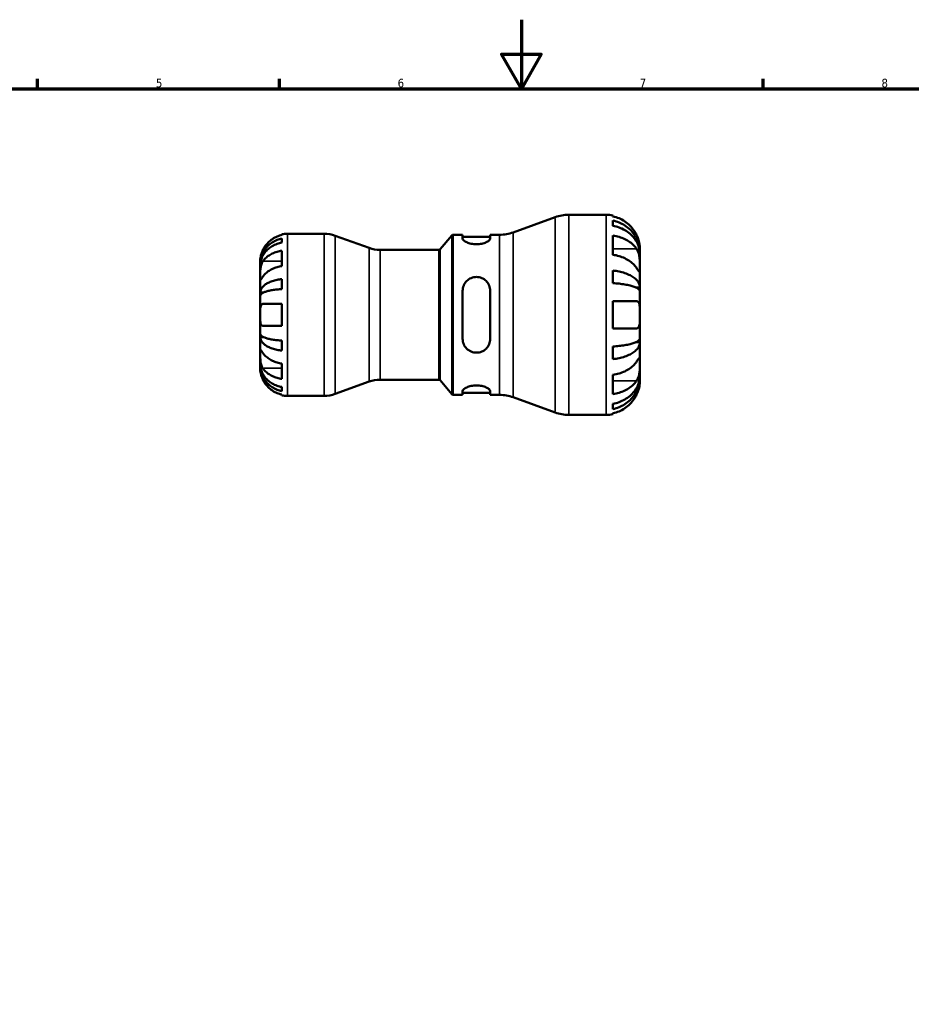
# Model space of a CAD drawing. Header units: millimetres. Extents: x 0 to 905, y 0 to 594.
# Tile 5 of 7: x 275 to 533, y 309 to 594. Entities that reach past the tile are written whole.
import ezdxf

# ---------------------------------------------------------------- set-up
doc = ezdxf.new("R2010")
doc.units = ezdxf.units.MM
for name, color, linetype, lineweight in [('Border (ISO)', 7, 'Continuous', 70), ('Visible (ISO)', 7, 'Continuous', 50), ('Visible Narrow (ISO)', 7, 'Continuous', 35)]:
    doc.layers.add(name, color=color, linetype=linetype, lineweight=lineweight)
doc.styles.add('Note Text (ISO)', font='tahoma.ttf')

# ---------------------------------------------------------------- blocks, each defined once
blk = doc.blocks.new('Borders Default Border')
at = {"layer": 'Border (ISO)'}
for p, q in [((280.33, 574), (280.33, 576.9)), ((350.42, 574), (350.42, 576.9)), ((490.58, 574), (490.58, 576.9))]:
    blk.add_line(p, q, dxfattribs=at)
at = {"layer": 'Border (ISO)', "flags": 128}
for points in [[(420.5, 594), (420.5, 574), (414.73, 584), (426.27, 584), (420.5, 574)], [(20, 20), (20, 574), (821, 574), (821, 20), (20, 20)]]:
    blk.add_lwpolyline(points, dxfattribs=at)
at = {"layer": 'Border (ISO)', "color": 232, "true_color": 0xca0064, "char_height": 2.5, "attachment_point": 7, "style": 'Note Text (ISO)'}
for s, insert in [('5', (314.64, 574.35)), ('6', (384.66, 574.35)), ('7', (454.77, 574.4)), ('8', (524.81, 574.34))]:
    blk.add_mtext(s, dxfattribs=dict(at, insert=insert))

msp = doc.modelspace()

# ---------------------------------------------------------------- linework, layer by layer
at = {"layer": 'Visible (ISO)'}
for p, q in [((418.15, 532.388), (430.241, 536.789)), ((434.209, 537.488), (445.043, 537.488)), ((447.003, 537.29), (447.003, 537.022)), ((447.003, 535.793), (447.003, 534.276)), ((351.143, 531.616), (351.143, 531.829)), ((352.718, 531.988), (363.346, 531.988)), ((376.359, 527.855), (366.561, 531.421)), ((396.993, 527.467), (400.386, 531.51)), ((400.769, 531.688), (403.476, 531.688)), ((403.476, 531.688), (403.476, 530.62)), ((403.476, 531.108), (411.476, 531.108)), ((411.476, 531.688), (414.183, 531.688)), ((411.476, 530.62), (411.476, 531.688)), ((447.003, 531.437), (447.003, 525.893)), ((351.143, 529.399), (351.143, 530.607)), ((351.143, 522.614), (351.143, 527.069)), ((379.574, 527.288), (396.61, 527.288)), ((454.843, 526.462), (454.827, 526.462)), ((454.843, 526.462), (454.843, 527.688)), ((454.843, 525.972), (454.843, 526.462)), ((454.843, 522.065), (454.843, 525.972)), ((344.843, 523.108), (344.843, 524.113)), ((344.843, 522.725), (344.843, 523.108)), ((344.843, 523.108), (344.856, 523.108)), ((344.843, 519.537), (344.843, 522.725)), ((344.843, 514.927), (344.843, 519.537)), ((447.003, 521.315), (447.003, 517.654)), ((454.843, 516.423), (454.843, 522.065)), ((351.143, 515.942), (351.143, 518.858)), ((454.843, 516.423), (453.642, 516.423)), ((454.843, 515.24), (454.843, 516.423)), ((344.843, 514.003), (344.843, 514.927)), ((344.843, 514.927), (345.752, 514.927)), ((344.843, 508.488), (344.843, 514.003)), ((403.476, 515.448), (403.476, 501.528)), ((411.476, 501.528), (411.476, 515.448)), ((454.843, 508.488), (454.843, 515.24)), ((351.143, 505.338), (351.143, 511.638)), ((447.003, 512.408), (447.003, 504.568)), ((344.843, 502.974), (344.843, 508.488)), ((454.843, 501.736), (454.843, 508.488)), ((344.843, 502.05), (344.843, 502.974)), ((344.843, 497.44), (344.843, 502.05)), ((344.843, 502.05), (345.752, 502.05)), ((351.143, 498.119), (351.143, 501.034)), ((447.003, 499.323), (447.003, 495.662)), ((454.843, 500.553), (453.642, 500.553)), ((454.843, 500.553), (454.843, 501.736)), ((454.843, 494.912), (454.843, 500.553)), ((344.843, 494.251), (344.843, 497.44)), ((344.843, 493.869), (344.843, 494.251)), ((344.843, 492.863), (344.843, 493.869)), ((344.843, 493.869), (344.856, 493.869)), ((351.143, 489.907), (351.143, 494.362)), ((454.843, 491.004), (454.843, 494.912)), ((447.003, 491.083), (447.003, 485.54)), ((454.843, 490.515), (454.843, 491.004)), ((376.359, 489.121), (366.561, 485.555)), ((379.574, 489.688), (396.61, 489.688)), ((396.993, 489.51), (400.386, 485.467)), ((454.843, 490.515), (454.827, 490.515)), ((454.843, 489.288), (454.843, 490.515)), ((351.143, 486.369), (351.143, 487.577)), ((351.143, 485.147), (351.143, 485.361)), ((352.718, 484.988), (363.346, 484.988)), ((400.769, 485.288), (403.476, 485.288)), ((403.476, 486.357), (403.476, 485.288)), ((403.476, 485.868), (411.476, 485.868)), ((411.476, 485.288), (411.476, 486.357)), ((411.476, 485.288), (414.183, 485.288)), ((418.15, 484.589), (430.241, 480.188)), ((447.003, 482.7), (447.003, 481.183)), ((434.209, 479.488), (445.043, 479.488)), ((447.003, 479.954), (447.003, 479.686))]:
    msp.add_line(p, q, dxfattribs=at)
for centre, radius, start, end in [((434.209, 525.888), 11.6, 90, 110), ((445.043, 527.688), 9.8, 78.46304, 90), ((352.718, 524.113), 7.875, 90, 101.53696), ((363.346, 522.588), 9.4, 70, 90), ((400.769, 531.188), 0.5, 90, 140), ((414.183, 543.288), 11.6, 270, 290), ((379.574, 536.688), 9.4, 250, 270), ((396.61, 527.788), 0.5, 270, 320), ((379.574, 480.288), 9.4, 90, 110), ((396.61, 489.188), 0.5, 40, 90), ((352.718, 492.863), 7.875, 258.46304, 270), ((363.346, 494.388), 9.4, 270, 290), ((400.769, 485.788), 0.5, 220, 270), ((414.183, 473.688), 11.6, 70, 90), ((434.209, 491.088), 11.6, 250, 270), ((445.043, 489.288), 9.8, 270, 281.53696)]:
    msp.add_arc(centre, radius, start, end, dxfattribs=at)
for points, knots in [([(453.874, 531.608), (453.678, 532.022), (453.443, 532.44), (452.811, 533.393), (452.384, 533.909), (451.527, 534.771), (451.019, 535.197), (449.924, 535.934), (449.337, 536.243), (448.238, 536.7), (447.628, 536.893), (447.003, 537.022)], [4.8468971, 4.8468971, 4.8468971, 4.8468971, 4.97841434, 4.97841434, 5.16151344, 5.16151344, 5.34307372, 5.34307372, 5.52463401, 5.52463401, 5.70011552, 5.70011552, 5.70011552, 5.70011552]), ([(447.003, 535.793), (447.632, 535.668), (448.246, 535.481), (449.348, 535.038), (449.936, 534.74), (451.032, 534.03), (451.541, 533.618), (452.396, 532.788), (452.822, 532.294), (453.555, 531.229), (453.863, 530.658), (454.327, 529.572), (454.526, 528.955), (454.784, 527.694), (454.843, 527.051), (454.843, 526.462)], [0.1859228, 0.1859228, 0.1859228, 0.1859228, 0.3624559, 0.3624559, 0.5439129, 0.5439129, 0.7253699, 0.7253699, 0.9072372, 0.9072372, 1.0891046, 1.0891046, 1.2716636, 1.2716636, 1.4542226, 1.4542226, 1.4542226, 1.4542226]), ([(454.843, 525.972), (454.843, 526.496), (454.784, 527.069), (454.526, 528.191), (454.327, 528.74), (453.863, 529.707), (453.555, 530.214), (452.822, 531.162), (452.396, 531.602), (451.541, 532.341), (451.032, 532.707), (449.936, 533.339), (449.348, 533.605), (448.246, 533.999), (447.632, 534.166), (447.003, 534.276)], [4.371918, 4.371918, 4.371918, 4.371918, 4.554477, 4.554477, 4.737036, 4.737036, 4.9189033, 4.9189033, 5.1007707, 5.1007707, 5.2822277, 5.2822277, 5.4636847, 5.4636847, 5.6402177, 5.6402177, 5.6402177, 5.6402177]), ([(351.143, 531.616), (350.641, 531.512), (350.151, 531.357), (349.268, 530.989), (348.797, 530.741), (347.916, 530.149), (347.508, 529.806), (346.819, 529.114), (346.476, 528.7), (345.968, 527.933), (345.779, 527.596), (345.621, 527.263)], [0.14941001, 0.14941001, 0.14941001, 0.14941001, 0.29044502, 0.29044502, 0.43634177, 0.43634177, 0.58223851, 0.58223851, 0.72934673, 0.72934673, 0.83526259, 0.83526259, 0.83526259, 0.83526259]), ([(447.003, 531.437), (447.628, 531.346), (448.238, 531.209), (449.337, 530.886), (449.924, 530.667), (451.019, 530.146), (451.527, 529.845), (452.384, 529.235), (452.811, 528.871), (453.443, 528.197), (453.678, 527.901), (453.874, 527.608)], [0.18593259, 0.18593259, 0.18593259, 0.18593259, 0.3614141, 0.3614141, 0.54297439, 0.54297439, 0.72453468, 0.72453468, 0.90763378, 0.90763378, 1.03915102, 1.03915102, 1.03915102, 1.03915102]), ([(454.843, 527.688), (454.843, 527.688), (454.844, 527.716), (454.842, 527.83), (454.841, 527.92), (454.824, 528.249), (454.8, 528.549), (454.695, 529.182), (454.633, 529.478), (454.487, 530.023), (454.414, 530.26), (454.244, 530.745), (454.148, 530.991), (453.989, 531.361), (453.932, 531.485), (453.874, 531.608)], [-2.70879316, -2.70879316, -2.70879316, -2.70879316, -2.62794754, -2.62794754, -2.54169351, -2.54169351, -2.38833444, -2.38833444, -2.27838423, -2.27838423, -2.19875847, -2.19875847, -2.11857769, -2.11857769, -2.07769816, -2.07769816, -2.07769816, -2.07769816]), ([(344.843, 523.108), (344.843, 523.581), (344.891, 524.098), (345.099, 525.111), (345.258, 525.607), (345.631, 526.481), (345.879, 526.939), (346.468, 527.795), (346.81, 528.192), (347.498, 528.859), (347.907, 529.19), (348.787, 529.761), (349.259, 530.001), (350.145, 530.356), (350.638, 530.507), (351.143, 530.607)], [3.5133937, 3.5133937, 3.5133937, 3.5133937, 3.6601181, 3.6601181, 3.8068425, 3.8068425, 3.9529976, 3.9529976, 4.0991526, 4.0991526, 4.2449679, 4.2449679, 4.3907831, 4.3907831, 4.5326305, 4.5326305, 4.5326305, 4.5326305]), ([(351.143, 529.399), (350.638, 529.31), (350.145, 529.176), (349.259, 528.86), (348.787, 528.646), (347.907, 528.138), (347.498, 527.844), (346.81, 527.25), (346.468, 526.896), (345.879, 526.135), (345.631, 525.727), (345.258, 524.949), (345.099, 524.508), (344.891, 523.607), (344.843, 523.146), (344.843, 522.725)], [0.1494024, 0.1494024, 0.1494024, 0.1494024, 0.2912498, 0.2912498, 0.4370651, 0.4370651, 0.5828803, 0.5828803, 0.7290354, 0.7290354, 0.8751905, 0.8751905, 1.0219149, 1.0219149, 1.1686392, 1.1686392, 1.1686392, 1.1686392]), ([(411.476, 530.62), (411.476, 530.457), (411.37, 530.264), (410.947, 529.87), (410.631, 529.67), (409.917, 529.346), (409.48, 529.197), (408.512, 528.991), (407.98, 528.936), (406.972, 528.936), (406.44, 528.991), (405.471, 529.197), (405.034, 529.346), (404.321, 529.67), (404.004, 529.87), (403.581, 530.264), (403.476, 530.457), (403.476, 530.62)], [0.6113161, 0.6113161, 0.6113161, 0.6113161, 0.7738, 0.7738, 0.936284, 0.936284, 1.0875182, 1.0875182, 1.2387523, 1.2387523, 1.3899865, 1.3899865, 1.5412207, 1.5412207, 1.7037047, 1.7037047, 1.8661886, 1.8661886, 1.8661886, 1.8661886]), ([(345.621, 527.263), (345.507, 527.023), (345.404, 526.778), (345.214, 526.266), (345.131, 526.003), (344.997, 525.489), (344.949, 525.244), (344.872, 524.742), (344.856, 524.513), (344.842, 524.196), (344.843, 524.113), (344.843, 524.113)], [-0.50777161, -0.50777161, -0.50777161, -0.50777161, -0.42786808, -0.42786808, -0.34024252, -0.34024252, -0.24759219, -0.24759219, -0.12500149, -0.12500149, 0, 0, 0, 0]), ([(345.621, 523.992), (345.777, 524.224), (345.963, 524.459), (346.466, 524.997), (346.806, 525.289), (347.493, 525.781), (347.902, 526.025), (348.784, 526.446), (349.257, 526.623), (350.144, 526.885), (350.638, 526.995), (351.143, 527.069)], [3.89240184, 3.89240184, 3.89240184, 3.89240184, 3.99678632, 3.99678632, 4.14339205, 4.14339205, 4.28980063, 4.28980063, 4.43620921, 4.43620921, 4.57823442, 4.57823442, 4.57823442, 4.57823442]), ([(453.874, 522.065), (453.678, 522.357), (453.443, 522.653), (452.811, 523.327), (452.384, 523.691), (451.527, 524.301), (451.019, 524.603), (449.924, 525.123), (449.337, 525.342), (448.238, 525.665), (447.628, 525.802), (447.003, 525.893)], [4.8468971, 4.8468971, 4.8468971, 4.8468971, 4.97841434, 4.97841434, 5.16151344, 5.16151344, 5.34307372, 5.34307372, 5.52463401, 5.52463401, 5.70011552, 5.70011552, 5.70011552, 5.70011552]), ([(453.874, 527.608), (453.947, 527.5), (454.016, 527.384), (454.186, 527.064), (454.281, 526.851), (454.448, 526.386), (454.521, 526.137), (454.663, 525.517), (454.72, 525.144), (454.81, 524.279), (454.829, 523.797), (454.845, 522.866), (454.843, 522.431), (454.843, 522.065)], [-0.63177989, -0.63177989, -0.63177989, -0.63177989, -0.58081752, -0.58081752, -0.49971087, -0.49971087, -0.41654936, -0.41654936, -0.30231494, -0.30231494, -0.15541021, -0.15541021, 0, 0, 0, 0]), ([(344.843, 519.537), (344.843, 519.692), (344.843, 519.864), (344.845, 520.246), (344.846, 520.457), (344.858, 520.997), (344.873, 521.332), (344.938, 521.988), (344.986, 522.301), (345.103, 522.812), (345.161, 523.013), (345.296, 523.386), (345.372, 523.558), (345.508, 523.813), (345.563, 523.905), (345.621, 523.992)], [0, 0, 0, 0, 0.06608139, 0.06608139, 0.13667451, 0.13667451, 0.23873403, 0.23873403, 0.33457773, 0.33457773, 0.40157847, 0.40157847, 0.46685307, 0.46685307, 0.50745344, 0.50745344, 0.50745344, 0.50745344]), ([(351.143, 522.614), (350.641, 522.541), (350.151, 522.431), (349.268, 522.172), (348.797, 521.996), (347.916, 521.577), (347.508, 521.335), (346.819, 520.845), (346.476, 520.552), (345.968, 520.01), (345.779, 519.772), (345.621, 519.537)], [0.14941001, 0.14941001, 0.14941001, 0.14941001, 0.29044502, 0.29044502, 0.43634177, 0.43634177, 0.58223851, 0.58223851, 0.72934673, 0.72934673, 0.83526259, 0.83526259, 0.83526259, 0.83526259]), ([(345.621, 519.537), (345.563, 519.451), (345.508, 519.368), (345.372, 519.167), (345.296, 519.056), (345.161, 518.865), (345.103, 518.786), (344.988, 518.648), (344.942, 518.609), (344.87, 518.622), (344.855, 518.702), (344.842, 519.009), (344.843, 519.242), (344.843, 519.537)], [-0.50766593, -0.50766593, -0.50766593, -0.50766593, -0.46718991, -0.46718991, -0.40200215, -0.40200215, -0.33506637, -0.33506637, -0.24300458, -0.24300458, -0.12488859, -0.12488859, 0, 0, 0, 0]), ([(403.476, 515.448), (403.476, 515.965), (403.581, 516.51), (404.004, 517.507), (404.321, 517.96), (405.034, 518.653), (405.471, 518.949), (406.44, 519.347), (406.972, 519.448), (407.476, 519.448), (407.98, 519.448), (408.512, 519.347), (409.48, 518.949), (409.917, 518.653), (410.631, 517.96), (410.947, 517.507), (411.37, 516.51), (411.476, 515.965), (411.476, 515.448)], [-0.6274363, -0.6274363, -0.6274363, -0.6274363, -0.4649523, -0.4649523, -0.3024684, -0.3024684, -0.1512342, -0.1512342, 0, 0, 0, 0.1512342, 0.1512342, 0.3024684, 0.3024684, 0.4649523, 0.4649523, 0.6274363, 0.6274363, 0.6274363, 0.6274363]), ([(447.003, 521.315), (447.632, 521.249), (448.246, 521.151), (449.348, 520.919), (449.936, 520.763), (451.032, 520.39), (451.541, 520.174), (452.396, 519.739), (452.822, 519.48), (453.555, 518.922), (453.863, 518.623), (454.327, 518.053), (454.526, 517.73), (454.784, 517.069), (454.843, 516.732), (454.843, 516.423)], [0.1859228, 0.1859228, 0.1859228, 0.1859228, 0.3624559, 0.3624559, 0.5439129, 0.5439129, 0.7253699, 0.7253699, 0.9072372, 0.9072372, 1.0891046, 1.0891046, 1.2716636, 1.2716636, 1.4542226, 1.4542226, 1.4542226, 1.4542226]), ([(454.843, 522.065), (454.843, 521.871), (454.844, 521.699), (454.842, 521.391), (454.84, 521.26), (454.825, 521.013), (454.806, 520.932), (454.726, 520.906), (454.667, 520.953), (454.522, 521.127), (454.449, 521.225), (454.282, 521.462), (454.188, 521.6), (454.017, 521.851), (453.947, 521.955), (453.874, 522.065)], [0, 0, 0, 0, 0.08195838, 0.08195838, 0.16951153, 0.16951153, 0.29646902, 0.29646902, 0.41562132, 0.41562132, 0.49892463, 0.49892463, 0.58011027, 0.58011027, 0.63155109, 0.63155109, 0.63155109, 0.63155109]), ([(344.843, 514.927), (344.843, 515.175), (344.891, 515.446), (345.099, 515.977), (345.258, 516.237), (345.631, 516.695), (345.879, 516.935), (346.468, 517.384), (346.81, 517.592), (347.498, 517.942), (347.907, 518.115), (348.787, 518.414), (349.259, 518.54), (350.145, 518.726), (350.638, 518.805), (351.143, 518.858)], [3.5133937, 3.5133937, 3.5133937, 3.5133937, 3.6601181, 3.6601181, 3.8068425, 3.8068425, 3.9529976, 3.9529976, 4.0991526, 4.0991526, 4.2449679, 4.2449679, 4.3907831, 4.3907831, 4.5326305, 4.5326305, 4.5326305, 4.5326305]), ([(454.843, 515.24), (454.843, 515.393), (454.784, 515.559), (454.526, 515.885), (454.327, 516.045), (453.863, 516.326), (453.555, 516.473), (452.822, 516.749), (452.396, 516.876), (451.541, 517.091), (451.032, 517.198), (449.936, 517.381), (449.348, 517.458), (448.246, 517.573), (447.632, 517.621), (447.003, 517.654)], [4.3719186, 4.3719186, 4.3719186, 4.3719186, 4.5544775, 4.5544775, 4.7370365, 4.7370365, 4.9189039, 4.9189039, 5.1007712, 5.1007712, 5.2822282, 5.2822282, 5.4636852, 5.4636852, 5.6402183, 5.6402183, 5.6402183, 5.6402183]), ([(351.143, 515.942), (350.637, 515.916), (350.143, 515.877), (349.256, 515.785), (348.784, 515.723), (347.903, 515.575), (347.493, 515.489), (346.806, 515.317), (346.465, 515.214), (345.877, 514.993), (345.63, 514.874), (345.257, 514.648), (345.098, 514.52), (344.891, 514.259), (344.843, 514.125), (344.843, 514.003)], [0.1494079, 0.1494079, 0.1494079, 0.1494079, 0.2915337, 0.2915337, 0.4374914, 0.4374914, 0.5834491, 0.5834491, 0.7294624, 0.7294624, 0.8754758, 0.8754758, 1.0220575, 1.0220575, 1.1686392, 1.1686392, 1.1686392, 1.1686392]), ([(344.843, 508.488), (344.843, 508.708), (344.843, 508.926), (344.844, 509.37), (344.846, 509.593), (344.86, 510.179), (344.88, 510.513), (344.965, 510.99), (345.015, 511.156), (345.133, 511.382), (345.192, 511.457), (345.328, 511.57), (345.406, 511.607), (345.533, 511.634), (345.576, 511.638), (345.621, 511.638)], [-2.17667965, -2.17667965, -2.17667965, -2.17667965, -2.11086653, -2.11086653, -2.04055216, -2.04055216, -1.91738302, -1.91738302, -1.82942275, -1.82942275, -1.76558177, -1.76558177, -1.70117883, -1.70117883, -1.66961913, -1.66961913, -1.66961913, -1.66961913]), ([(345.621, 511.638), (345.779, 511.638), (345.968, 511.638), (346.476, 511.638), (346.819, 511.638), (347.508, 511.638), (347.916, 511.638), (348.797, 511.638), (349.268, 511.638), (350.151, 511.638), (350.641, 511.638), (351.143, 511.638)], [3.89239507, 3.89239507, 3.89239507, 3.89239507, 3.99831093, 3.99831093, 4.14541915, 4.14541915, 4.2913159, 4.2913159, 4.43721264, 4.43721264, 4.57824766, 4.57824766, 4.57824766, 4.57824766]), ([(447.003, 512.408), (447.628, 512.408), (448.238, 512.408), (449.337, 512.408), (449.924, 512.408), (451.019, 512.408), (451.527, 512.408), (452.384, 512.408), (452.811, 512.408), (453.443, 512.408), (453.678, 512.408), (453.874, 512.408)], [0.18593259, 0.18593259, 0.18593259, 0.18593259, 0.3614141, 0.3614141, 0.54297439, 0.54297439, 0.72453468, 0.72453468, 0.90763378, 0.90763378, 1.03915102, 1.03915102, 1.03915102, 1.03915102]), ([(453.874, 512.408), (453.952, 512.408), (454.026, 512.398), (454.196, 512.346), (454.286, 512.293), (454.45, 512.135), (454.521, 512.029), (454.663, 511.713), (454.721, 511.482), (454.81, 510.857), (454.829, 510.447), (454.845, 509.519), (454.843, 509.006), (454.843, 508.488)], [-0.63236219, -0.63236219, -0.63236219, -0.63236219, -0.57780628, -0.57780628, -0.49917455, -0.49917455, -0.41718021, -0.41718021, -0.30215623, -0.30215623, -0.15543118, -0.15543118, 0, 0, 0, 0]), ([(345.621, 505.338), (345.559, 505.338), (345.5, 505.346), (345.364, 505.388), (345.292, 505.43), (345.16, 505.556), (345.103, 505.641), (344.989, 505.895), (344.942, 506.082), (344.87, 506.584), (344.855, 506.914), (344.842, 507.66), (344.843, 508.072), (344.843, 508.488)], [-0.50816407, -0.50816407, -0.50816407, -0.50816407, -0.46460526, -0.46460526, -0.40154747, -0.40154747, -0.3356183, -0.3356183, -0.24286964, -0.24286964, -0.12490659, -0.12490659, 0, 0, 0, 0]), ([(454.843, 508.488), (454.843, 508.219), (454.844, 507.95), (454.842, 507.405), (454.841, 507.131), (454.824, 506.404), (454.8, 505.986), (454.695, 505.387), (454.633, 505.178), (454.487, 504.894), (454.414, 504.799), (454.244, 504.656), (454.148, 504.609), (453.989, 504.574), (453.932, 504.568), (453.874, 504.568)], [-2.70879316, -2.70879316, -2.70879316, -2.70879316, -2.62794754, -2.62794754, -2.54169351, -2.54169351, -2.38833444, -2.38833444, -2.27838423, -2.27838423, -2.19875847, -2.19875847, -2.11857769, -2.11857769, -2.07769816, -2.07769816, -2.07769816, -2.07769816]), ([(351.143, 505.338), (350.638, 505.338), (350.144, 505.338), (349.257, 505.338), (348.784, 505.338), (347.902, 505.338), (347.493, 505.338), (346.806, 505.338), (346.466, 505.338), (345.963, 505.338), (345.777, 505.338), (345.621, 505.338)], [0.14942955, 0.14942955, 0.14942955, 0.14942955, 0.29145476, 0.29145476, 0.43786333, 0.43786333, 0.58427191, 0.58427191, 0.73087765, 0.73087765, 0.83526212, 0.83526212, 0.83526212, 0.83526212]), ([(344.843, 502.974), (344.843, 502.851), (344.891, 502.718), (345.099, 502.456), (345.258, 502.327), (345.631, 502.101), (345.879, 501.983), (346.468, 501.762), (346.81, 501.659), (347.498, 501.486), (347.907, 501.401), (348.787, 501.253), (349.259, 501.191), (350.145, 501.099), (350.638, 501.06), (351.143, 501.034)], [3.5133937, 3.5133937, 3.5133937, 3.5133937, 3.6601181, 3.6601181, 3.8068425, 3.8068425, 3.9529976, 3.9529976, 4.0991526, 4.0991526, 4.2449679, 4.2449679, 4.3907831, 4.3907831, 4.5326305, 4.5326305, 4.5326305, 4.5326305]), ([(453.874, 504.568), (453.678, 504.568), (453.443, 504.568), (452.811, 504.568), (452.384, 504.568), (451.527, 504.568), (451.019, 504.568), (449.924, 504.568), (449.337, 504.568), (448.238, 504.568), (447.628, 504.568), (447.003, 504.568)], [4.84690566, 4.84690566, 4.84690566, 4.84690566, 4.9784229, 4.9784229, 5.161522, 5.161522, 5.34308229, 5.34308229, 5.52464258, 5.52464258, 5.70012409, 5.70012409, 5.70012409, 5.70012409]), ([(351.143, 498.119), (350.637, 498.171), (350.143, 498.25), (349.256, 498.437), (348.784, 498.563), (347.903, 498.863), (347.493, 499.037), (346.806, 499.387), (346.465, 499.595), (345.877, 500.043), (345.63, 500.283), (345.257, 500.741), (345.098, 501.001), (344.891, 501.531), (344.843, 501.802), (344.843, 502.05)], [0.1494079, 0.1494079, 0.1494079, 0.1494079, 0.2915337, 0.2915337, 0.4374914, 0.4374914, 0.5834491, 0.5834491, 0.7294624, 0.7294624, 0.8754758, 0.8754758, 1.0220575, 1.0220575, 1.1686392, 1.1686392, 1.1686392, 1.1686392]), ([(411.476, 501.528), (411.476, 501.012), (411.37, 500.467), (410.947, 499.469), (410.631, 499.016), (409.917, 498.324), (409.48, 498.027), (408.512, 497.629), (407.98, 497.528), (406.961, 497.528), (406.419, 497.634), (405.435, 498.047), (404.993, 498.354), (404.291, 499.056), (403.985, 499.504), (403.577, 500.487), (403.476, 501.022), (403.476, 501.528)], [0.6113161, 0.6113161, 0.6113161, 0.6113161, 0.7738, 0.7738, 0.936284, 0.936284, 1.0875182, 1.0875182, 1.2387523, 1.2387523, 1.3931871, 1.3931871, 1.5476218, 1.5476218, 1.7069232, 1.7069232, 1.8662245, 1.8662245, 1.8662245, 1.8662245]), ([(447.003, 499.323), (447.632, 499.355), (448.246, 499.403), (449.348, 499.518), (449.936, 499.595), (451.032, 499.779), (451.541, 499.885), (452.396, 500.1), (452.822, 500.228), (453.555, 500.503), (453.863, 500.651), (454.327, 500.932), (454.526, 501.091), (454.784, 501.417), (454.843, 501.584), (454.843, 501.736)], [0.1859228, 0.1859228, 0.1859228, 0.1859228, 0.3624559, 0.3624559, 0.5439129, 0.5439129, 0.7253699, 0.7253699, 0.9072372, 0.9072372, 1.0891046, 1.0891046, 1.2716636, 1.2716636, 1.4542226, 1.4542226, 1.4542226, 1.4542226]), ([(454.843, 500.553), (454.843, 500.245), (454.784, 499.907), (454.526, 499.247), (454.327, 498.923), (453.863, 498.353), (453.555, 498.054), (452.822, 497.496), (452.396, 497.237), (451.541, 496.802), (451.032, 496.586), (449.936, 496.214), (449.348, 496.057), (448.246, 495.825), (447.632, 495.727), (447.003, 495.662)], [4.3719186, 4.3719186, 4.3719186, 4.3719186, 4.5544775, 4.5544775, 4.7370365, 4.7370365, 4.9189039, 4.9189039, 5.1007712, 5.1007712, 5.2822282, 5.2822282, 5.4636852, 5.4636852, 5.6402183, 5.6402183, 5.6402183, 5.6402183]), ([(345.621, 492.985), (345.563, 493.071), (345.508, 493.163), (345.372, 493.418), (345.296, 493.59), (345.161, 493.963), (345.103, 494.164), (344.988, 494.663), (344.942, 494.964), (344.87, 495.66), (344.855, 496.048), (344.842, 496.796), (344.843, 497.145), (344.843, 497.44)], [-0.50766593, -0.50766593, -0.50766593, -0.50766593, -0.46718991, -0.46718991, -0.40200215, -0.40200215, -0.33506637, -0.33506637, -0.24300458, -0.24300458, -0.12488859, -0.12488859, 0, 0, 0, 0]), ([(344.843, 497.44), (344.843, 497.595), (344.843, 497.734), (344.845, 497.982), (344.846, 498.088), (344.858, 498.286), (344.873, 498.351), (344.938, 498.37), (344.986, 498.332), (345.103, 498.191), (345.161, 498.112), (345.296, 497.92), (345.372, 497.81), (345.508, 497.608), (345.563, 497.526), (345.621, 497.44)], [0, 0, 0, 0, 0.06608139, 0.06608139, 0.13667451, 0.13667451, 0.23873403, 0.23873403, 0.33457773, 0.33457773, 0.40157847, 0.40157847, 0.46685307, 0.46685307, 0.50745344, 0.50745344, 0.50745344, 0.50745344]), ([(345.621, 497.44), (345.779, 497.204), (345.968, 496.966), (346.476, 496.424), (346.819, 496.131), (347.508, 495.641), (347.916, 495.399), (348.797, 494.981), (349.268, 494.805), (350.151, 494.545), (350.641, 494.435), (351.143, 494.362)], [3.8924012, 3.8924012, 3.8924012, 3.8924012, 3.99831706, 3.99831706, 4.14542528, 4.14542528, 4.29132202, 4.29132202, 4.43721877, 4.43721877, 4.57825378, 4.57825378, 4.57825378, 4.57825378]), ([(344.843, 494.251), (344.843, 493.83), (344.891, 493.37), (345.099, 492.468), (345.258, 492.027), (345.631, 491.25), (345.879, 490.842), (346.468, 490.08), (346.81, 489.726), (347.498, 489.133), (347.907, 488.838), (348.787, 488.33), (349.259, 488.117), (350.145, 487.8), (350.638, 487.666), (351.143, 487.577)], [3.5133942, 3.5133942, 3.5133942, 3.5133942, 3.6601185, 3.6601185, 3.8068429, 3.8068429, 3.952998, 3.952998, 4.0991531, 4.0991531, 4.2449683, 4.2449683, 4.3907836, 4.3907836, 4.532631, 4.532631, 4.532631, 4.532631]), ([(351.143, 486.369), (350.638, 486.47), (350.145, 486.62), (349.259, 486.976), (348.787, 487.216), (347.907, 487.786), (347.498, 488.117), (346.81, 488.784), (346.468, 489.182), (345.879, 490.037), (345.631, 490.496), (345.258, 491.369), (345.099, 491.865), (344.891, 492.878), (344.843, 493.395), (344.843, 493.869)], [0.1494024, 0.1494024, 0.1494024, 0.1494024, 0.2912498, 0.2912498, 0.4370651, 0.4370651, 0.5828803, 0.5828803, 0.7290354, 0.7290354, 0.8751905, 0.8751905, 1.0219149, 1.0219149, 1.1686392, 1.1686392, 1.1686392, 1.1686392]), ([(447.003, 491.083), (447.628, 491.174), (448.238, 491.311), (449.337, 491.634), (449.924, 491.853), (451.019, 492.374), (451.527, 492.676), (452.384, 493.285), (452.811, 493.65), (453.443, 494.324), (453.678, 494.619), (453.874, 494.912)], [0.18593259, 0.18593259, 0.18593259, 0.18593259, 0.3614141, 0.3614141, 0.54297439, 0.54297439, 0.72453468, 0.72453468, 0.90763378, 0.90763378, 1.03915102, 1.03915102, 1.03915102, 1.03915102]), ([(453.874, 494.912), (453.947, 495.02), (454.016, 495.124), (454.186, 495.375), (454.281, 495.513), (454.448, 495.75), (454.521, 495.848), (454.663, 496.018), (454.72, 496.066), (454.81, 496.05), (454.829, 495.951), (454.845, 495.568), (454.843, 495.278), (454.843, 494.912)], [-0.63177989, -0.63177989, -0.63177989, -0.63177989, -0.58081752, -0.58081752, -0.49971087, -0.49971087, -0.41654936, -0.41654936, -0.30231494, -0.30231494, -0.15541021, -0.15541021, 0, 0, 0, 0]), ([(454.843, 494.912), (454.843, 494.719), (454.844, 494.506), (454.842, 494.032), (454.84, 493.771), (454.825, 493.1), (454.806, 492.684), (454.726, 491.868), (454.667, 491.478), (454.522, 490.843), (454.449, 490.593), (454.282, 490.128), (454.188, 489.915), (454.017, 489.594), (453.947, 489.477), (453.874, 489.368)], [0, 0, 0, 0, 0.08195838, 0.08195838, 0.16951153, 0.16951153, 0.29646902, 0.29646902, 0.41562132, 0.41562132, 0.49892463, 0.49892463, 0.58011027, 0.58011027, 0.63155109, 0.63155109, 0.63155109, 0.63155109]), ([(344.843, 492.863), (344.843, 492.863), (344.843, 492.84), (344.844, 492.746), (344.846, 492.672), (344.86, 492.403), (344.88, 492.16), (344.965, 491.649), (345.015, 491.413), (345.133, 490.975), (345.192, 490.784), (345.328, 490.395), (345.406, 490.197), (345.533, 489.904), (345.576, 489.808), (345.621, 489.713)], [-2.17667965, -2.17667965, -2.17667965, -2.17667965, -2.11086653, -2.11086653, -2.04055216, -2.04055216, -1.91738302, -1.91738302, -1.82942275, -1.82942275, -1.76558177, -1.76558177, -1.70117883, -1.70117883, -1.66961913, -1.66961913, -1.66961913, -1.66961913]), ([(351.143, 489.907), (350.641, 489.98), (350.151, 490.09), (349.268, 490.35), (348.797, 490.526), (347.916, 490.944), (347.508, 491.187), (346.819, 491.676), (346.476, 491.969), (345.968, 492.511), (345.779, 492.749), (345.621, 492.985)], [0.14941001, 0.14941001, 0.14941001, 0.14941001, 0.29044502, 0.29044502, 0.43634177, 0.43634177, 0.58223851, 0.58223851, 0.72934673, 0.72934673, 0.83526259, 0.83526259, 0.83526259, 0.83526259]), ([(447.003, 482.7), (447.632, 482.811), (448.246, 482.978), (449.348, 483.371), (449.936, 483.637), (451.032, 484.269), (451.541, 484.636), (452.396, 485.374), (452.822, 485.814), (453.555, 486.762), (453.863, 487.27), (454.327, 488.237), (454.526, 488.786), (454.784, 489.907), (454.843, 490.48), (454.843, 491.004)], [0.1859228, 0.1859228, 0.1859228, 0.1859228, 0.3624559, 0.3624559, 0.5439129, 0.5439129, 0.7253699, 0.7253699, 0.9072372, 0.9072372, 1.0891046, 1.0891046, 1.2716636, 1.2716636, 1.4542226, 1.4542226, 1.4542226, 1.4542226]), ([(345.621, 489.713), (345.779, 489.38), (345.968, 489.043), (346.476, 488.277), (346.819, 487.863), (347.508, 487.17), (347.916, 486.827), (348.797, 486.236), (349.268, 485.987), (350.151, 485.62), (350.641, 485.464), (351.143, 485.361)], [3.89239507, 3.89239507, 3.89239507, 3.89239507, 3.99831093, 3.99831093, 4.14541915, 4.14541915, 4.2913159, 4.2913159, 4.43721264, 4.43721264, 4.57824766, 4.57824766, 4.57824766, 4.57824766]), ([(403.476, 486.357), (403.476, 486.519), (403.581, 486.712), (404.004, 487.106), (404.321, 487.306), (405.034, 487.63), (405.471, 487.779), (406.44, 487.985), (406.972, 488.04), (407.476, 488.04), (407.98, 488.04), (408.512, 487.985), (409.48, 487.779), (409.917, 487.63), (410.631, 487.306), (410.947, 487.106), (411.37, 486.712), (411.476, 486.519), (411.476, 486.357)], [-0.6274363, -0.6274363, -0.6274363, -0.6274363, -0.4649523, -0.4649523, -0.3024684, -0.3024684, -0.1512342, -0.1512342, 0, 0, 0, 0.1512342, 0.1512342, 0.3024684, 0.3024684, 0.4649523, 0.4649523, 0.6274363, 0.6274363, 0.6274363, 0.6274363]), ([(454.843, 490.515), (454.843, 489.926), (454.784, 489.282), (454.526, 488.022), (454.327, 487.405), (453.863, 486.318), (453.555, 485.748), (452.822, 484.683), (452.396, 484.188), (451.541, 483.358), (451.032, 482.947), (449.936, 482.236), (449.348, 481.938), (448.246, 481.495), (447.632, 481.308), (447.003, 481.183)], [4.371918, 4.371918, 4.371918, 4.371918, 4.554477, 4.554477, 4.737036, 4.737036, 4.9189033, 4.9189033, 5.1007707, 5.1007707, 5.2822277, 5.2822277, 5.4636847, 5.4636847, 5.6402177, 5.6402177, 5.6402177, 5.6402177]), ([(453.874, 489.368), (453.678, 489.076), (453.443, 488.78), (452.811, 488.106), (452.384, 487.741), (451.527, 487.132), (451.019, 486.83), (449.924, 486.31), (449.337, 486.091), (448.238, 485.767), (447.628, 485.631), (447.003, 485.54)], [4.8468971, 4.8468971, 4.8468971, 4.8468971, 4.97841434, 4.97841434, 5.16151344, 5.16151344, 5.34307372, 5.34307372, 5.52463401, 5.52463401, 5.70011552, 5.70011552, 5.70011552, 5.70011552]), ([(453.874, 485.368), (453.952, 485.532), (454.026, 485.698), (454.196, 486.104), (454.286, 486.345), (454.45, 486.829), (454.521, 487.071), (454.663, 487.628), (454.721, 487.928), (454.81, 488.529), (454.829, 488.799), (454.845, 489.185), (454.843, 489.288), (454.843, 489.288)], [-0.63236219, -0.63236219, -0.63236219, -0.63236219, -0.57780628, -0.57780628, -0.49917455, -0.49917455, -0.41718021, -0.41718021, -0.30215623, -0.30215623, -0.15543118, -0.15543118, 0, 0, 0, 0]), ([(447.003, 479.954), (447.628, 480.083), (448.238, 480.276), (449.337, 480.733), (449.924, 481.043), (451.019, 481.779), (451.527, 482.206), (452.384, 483.068), (452.811, 483.583), (453.443, 484.536), (453.678, 484.955), (453.874, 485.368)], [0.18593259, 0.18593259, 0.18593259, 0.18593259, 0.3614141, 0.3614141, 0.54297439, 0.54297439, 0.72453468, 0.72453468, 0.90763378, 0.90763378, 1.03915102, 1.03915102, 1.03915102, 1.03915102])]:
    msp.add_open_spline(points, degree=3, knots=knots, dxfattribs=at)
at = {"layer": 'Visible Narrow (ISO)'}
for p, q in [((430.241, 480.536), (430.241, 536.44)), ((434.209, 537.131), (434.209, 479.845)), ((445.043, 479.845), (445.043, 537.131)), ((352.718, 485.278), (352.718, 531.699)), ((363.346, 485.278), (363.346, 531.699)), ((366.561, 531.139), (366.561, 485.837)), ((400.386, 485.75), (400.386, 531.226)), ((400.769, 531.403), (400.769, 485.574)), ((414.183, 485.574), (414.183, 531.403)), ((418.15, 532.094), (418.15, 484.883)), ((376.359, 489.36), (376.359, 527.617)), ((379.574, 527.057), (379.574, 489.92)), ((396.61, 489.92), (396.61, 527.057)), ((396.993, 527.233), (396.993, 489.743)), ((453.53, 527.608), (447.347, 527.608)), ((345.897, 523.992), (350.867, 523.992)), ((345.897, 492.985), (350.867, 492.985)), ((453.53, 489.368), (447.347, 489.368))]:
    msp.add_line(p, q, dxfattribs=at)

# ---------------------------------------------------------------- block references
msp.add_blockref('Borders Default Border', (0, 0))

doc.saveas('drawing.dxf')
